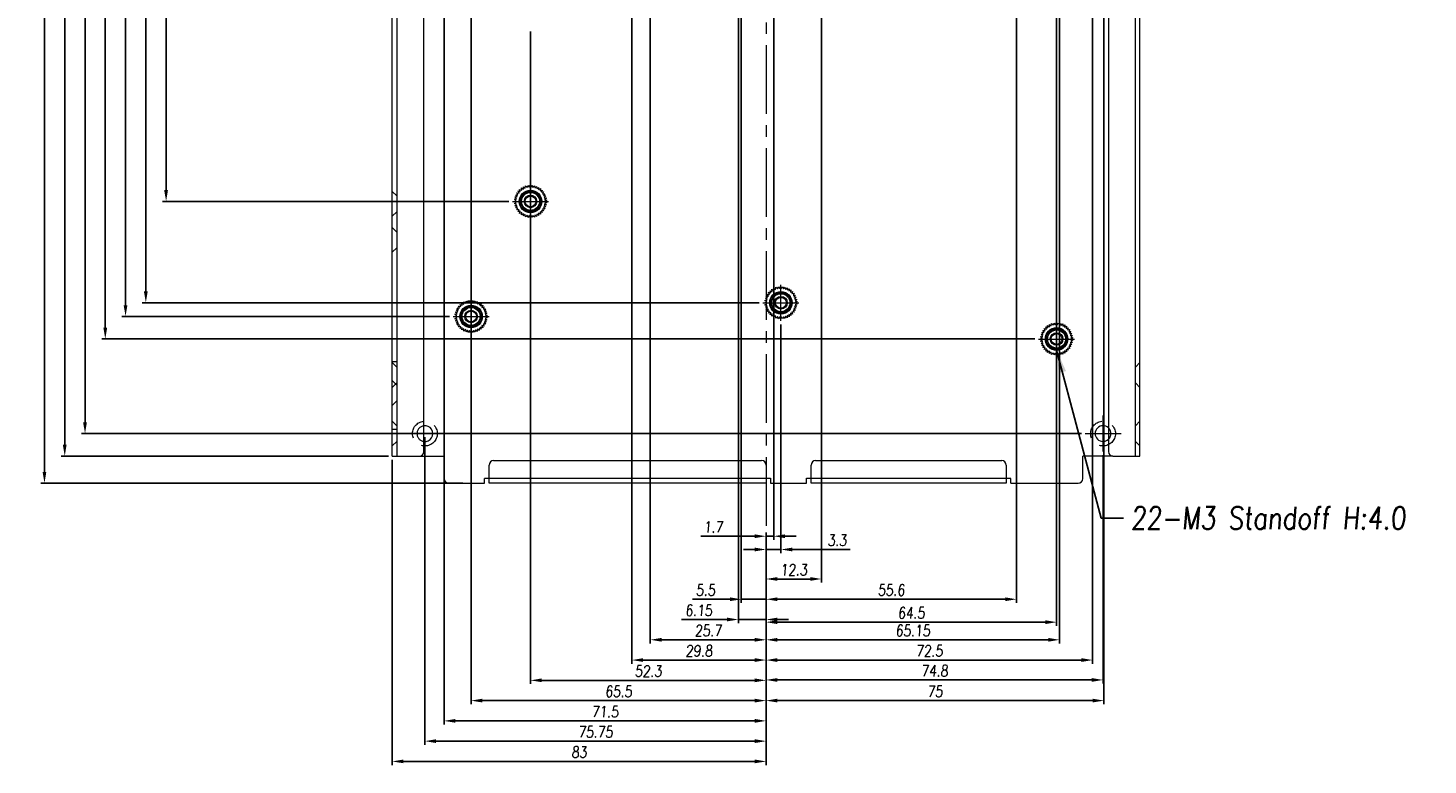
# Model space of a CAD drawing. Header units: millimetres. Extents: x 4497 to 11741, y 5958 to 12619.
# Tile 155 of 256: x 5286 to 5597, y 9235 to 9399. Entities that reach past the tile are written whole.
import ezdxf

# ---------------------------------------------------------------- set-up
doc = ezdxf.new("R2010")
doc.units = ezdxf.units.MM
doc.header["$LTSCALE"] = 0.8
doc.header["$PDMODE"] = 3
doc.header["$PDSIZE"] = 0.3125
for name, pattern in [('CENTER', [50.8, 31.75, -6.35, 6.35, -6.35]), ('CENTER2', [28.575, 19.05, -3.175, 3.175, -3.175]), ('HIDDEN', [9.525, 6.35, -3.175])]:
    doc.linetypes.add(name, pattern=pattern)
doc.layers.get('0').update_dxf_attribs({"linetype": 'CONTINUOUS', "lineweight": 0})
doc.layers.get('Defpoints').update_dxf_attribs({"linetype": 'CONTINUOUS', "lineweight": 0})
for name, color, linetype, lineweight in [('1', 2, 'CENTER', 0), ('2', 3, 'CONTINUOUS', 0), ('3', 5, 'HIDDEN', 0), ('4', 1, 'CENTER2', 9), ('M3-4', 6, 'CONTINUOUS', 0)]:
    doc.layers.add(name, color=color, linetype=linetype, lineweight=lineweight)
doc.styles.get("Standard").update_dxf_attribs({"font": 'romans.shx', "width": 0.8, "oblique": 5, "bigfont": 'whgtxt.shx'})
doc.dimstyles.get("Standard").update_dxf_attribs({"dimtxt": 2.5, "dimasz": 2.5, "dimexe": 0.8, "dimexo": 0.8, "dimgap": 0.8, "dimtad": 1, "dimdsep": 46, "dimtxsty": 'Standard', "dimcen": 0, "dimclrd": 3, "dimclre": 3, "dimclrt": 3, "dimazin": 0, "dimtp": 0.001, "dimtm": 0.001, "dimtfac": 1, "dimtmove": 0, "dimatfit": 3, "dimfxl": 0, "dimtolj": 1, "dimarcsym": 0})

# ---------------------------------------------------------------- blocks, each defined once
blk = doc.blocks.new('X')
at = {"layer": '1'}
for p, q in [((5251.84, 13719.59), (5251.84, 13727.59)), ((5247.84, 13723.59), (5255.84, 13723.59))]:
    blk.add_line(p, q, dxfattribs=at)
blk = doc.blocks.new('*D246')
at = {"layer": '2', "color": 3, "lineweight": -2}
for p, q in [((5351.37, 9603.96), (5316.17, 9603.96)), ((5316.97, 9601.46), (5316.97, 9362.51)), ((5393.07, 9360.01), (5316.17, 9360.01))]:
    blk.add_line(p, q, dxfattribs=at)
at = {"layer": '2', "color": 3}
for points in [[(5316.55, 9601.46), (5317.38, 9601.46), (5316.97, 9603.96)], [(5316.55, 9362.51), (5317.38, 9362.51), (5316.97, 9360.01)]]:
    blk.add_solid(points, dxfattribs=at)
at = {"layer": 'Defpoints', "color": 0}
for p in [(5352.17, 9603.96), (5316.97, 9360.01), (5393.87, 9360.01)]:
    blk.add_point(p, dxfattribs=at)
at = {"layer": '2', "color": 3, "insert": (5314.92, 9481.98), "char_height": 2.5, "attachment_point": 5, "rotation": 90}
blk.add_mtext('\\A1;243.95', dxfattribs=at)
blk = doc.blocks.new('*D247')
at = {"layer": '2', "color": 3, "lineweight": -2}
for p, q in [((5351.37, 9603.96), (5311.67, 9603.96)), ((5312.47, 9601.46), (5312.47, 9340.01)), ((5448.67, 9337.51), (5311.67, 9337.51))]:
    blk.add_line(p, q, dxfattribs=at)
at = {"layer": '2', "color": 3}
for points in [[(5312.05, 9601.46), (5312.88, 9601.46), (5312.47, 9603.96)], [(5312.05, 9340.01), (5312.88, 9340.01), (5312.47, 9337.51)]]:
    blk.add_solid(points, dxfattribs=at)
at = {"layer": 'Defpoints', "color": 0}
for p in [(5352.17, 9603.96), (5312.47, 9337.51), (5449.47, 9337.51)]:
    blk.add_point(p, dxfattribs=at)
at = {"layer": '2', "color": 3, "insert": (5310.42, 9470.73), "char_height": 2.5, "attachment_point": 5, "rotation": 90}
blk.add_mtext('\\A1;266.45', dxfattribs=at)
blk = doc.blocks.new('*D248')
at = {"layer": '2', "color": 3, "lineweight": -2}
for p, q in [((5351.37, 9603.96), (5307.17, 9603.96)), ((5307.97, 9601.46), (5307.97, 9336.96)), ((5379.87, 9334.46), (5307.17, 9334.46))]:
    blk.add_line(p, q, dxfattribs=at)
at = {"layer": '2', "color": 3}
for points in [[(5307.55, 9601.46), (5308.38, 9601.46), (5307.97, 9603.96)], [(5307.55, 9336.96), (5308.38, 9336.96), (5307.97, 9334.46)]]:
    blk.add_solid(points, dxfattribs=at)
at = {"layer": 'Defpoints', "color": 0}
for p in [(5352.17, 9603.96), (5307.97, 9334.46), (5380.67, 9334.46)]:
    blk.add_point(p, dxfattribs=at)
at = {"layer": '2', "color": 3, "insert": (5305.92, 9469.21), "char_height": 2.5, "attachment_point": 5, "rotation": 90}
blk.add_mtext('\\A1;269.5', dxfattribs=at)
blk = doc.blocks.new('*D249')
at = {"layer": '2', "color": 3, "lineweight": -2}
for p, q in [((5351.37, 9603.96), (5302.67, 9603.96)), ((5303.47, 9601.46), (5303.47, 9331.96)), ((5509.87, 9329.46), (5302.67, 9329.46))]:
    blk.add_line(p, q, dxfattribs=at)
at = {"layer": '2', "color": 3}
for points in [[(5303.05, 9601.46), (5303.88, 9601.46), (5303.47, 9603.96)], [(5303.05, 9331.96), (5303.88, 9331.96), (5303.47, 9329.46)]]:
    blk.add_solid(points, dxfattribs=at)
at = {"layer": 'Defpoints', "color": 0}
for p in [(5352.17, 9603.96), (5303.47, 9329.46), (5510.67, 9329.46)]:
    blk.add_point(p, dxfattribs=at)
at = {"layer": '2', "color": 3, "insert": (5301.42, 9466.71), "char_height": 2.5, "attachment_point": 5, "rotation": 90}
blk.add_mtext('\\A1;274.5', dxfattribs=at)
blk = doc.blocks.new('*D250')
at = {"layer": '2', "color": 3, "lineweight": -2}
for p, q in [((5351.37, 9603.96), (5298.17, 9603.96)), ((5298.97, 9601.46), (5298.97, 9310.96)), ((5520.17, 9308.46), (5298.17, 9308.46))]:
    blk.add_line(p, q, dxfattribs=at)
at = {"layer": '2', "color": 3}
for points in [[(5298.55, 9601.46), (5299.38, 9601.46), (5298.97, 9603.96)], [(5298.55, 9310.96), (5299.38, 9310.96), (5298.97, 9308.46)]]:
    blk.add_solid(points, dxfattribs=at)
at = {"layer": 'Defpoints', "color": 0}
for p in [(5352.17, 9603.96), (5298.97, 9308.46), (5520.97, 9308.46)]:
    blk.add_point(p, dxfattribs=at)
at = {"layer": '2', "color": 3, "insert": (5296.92, 9456.21), "char_height": 2.5, "attachment_point": 5, "rotation": 90}
blk.add_mtext('\\A1;295.5', dxfattribs=at)
blk = doc.blocks.new('*D251')
at = {"layer": '2', "color": 3, "lineweight": -2}
for p, q in [((5351.37, 9603.96), (5293.67, 9603.96)), ((5294.47, 9601.46), (5294.47, 9305.96)), ((5366.37, 9303.46), (5293.67, 9303.46))]:
    blk.add_line(p, q, dxfattribs=at)
at = {"layer": '2', "color": 3}
for points in [[(5294.05, 9601.46), (5294.88, 9601.46), (5294.47, 9603.96)], [(5294.05, 9305.96), (5294.88, 9305.96), (5294.47, 9303.46)]]:
    blk.add_solid(points, dxfattribs=at)
at = {"layer": 'Defpoints', "color": 0}
for p in [(5352.17, 9603.96), (5294.47, 9303.46), (5367.17, 9303.46)]:
    blk.add_point(p, dxfattribs=at)
at = {"layer": '2', "color": 3, "insert": (5292.42, 9453.71), "char_height": 2.5, "attachment_point": 5, "rotation": 90}
blk.add_mtext('\\A1;300.5', dxfattribs=at)
blk = doc.blocks.new('*D252')
at = {"layer": '2', "color": 3, "lineweight": -2}
for p, q in [((5351.37, 9603.96), (5289.17, 9603.96)), ((5289.97, 9601.46), (5289.97, 9299.96)), ((5382.87, 9297.46), (5289.17, 9297.46))]:
    blk.add_line(p, q, dxfattribs=at)
at = {"layer": '2', "color": 3}
for points in [[(5289.55, 9601.46), (5290.38, 9601.46), (5289.97, 9603.96)], [(5289.55, 9299.96), (5290.38, 9299.96), (5289.97, 9297.46)]]:
    blk.add_solid(points, dxfattribs=at)
at = {"layer": 'Defpoints', "color": 0}
for p in [(5352.17, 9603.96), (5289.97, 9297.46), (5383.67, 9297.46)]:
    blk.add_point(p, dxfattribs=at)
at = {"layer": '2', "color": 3, "insert": (5287.92, 9450.71), "char_height": 2.5, "attachment_point": 5, "rotation": 90}
blk.add_mtext('\\A1;306.5', dxfattribs=at)
blk = doc.blocks.new('*D267')
at = {"layer": '2', "color": 3, "lineweight": -2}
for p, q in [((5451.87, 9635.36), (5451.87, 9284.87)), ((5447.67, 9285.67), (5435.69, 9285.67)), ((5450.17, 9283.26), (5450.17, 9286.47)), ((5451.87, 9285.67), (5450.17, 9285.67)), ((5454.37, 9285.67), (5456.87, 9285.67))]:
    blk.add_line(p, q, dxfattribs=at)
at = {"layer": '2', "color": 3}
for points in [[(5447.67, 9286.08), (5447.67, 9285.25), (5450.17, 9285.67)], [(5454.37, 9286.08), (5454.37, 9285.25), (5451.87, 9285.67)]]:
    blk.add_solid(points, dxfattribs=at)
at = {"layer": 'Defpoints', "color": 0}
for p in [(5451.87, 9636.16), (5451.87, 9285.67), (5450.17, 9282.46)]:
    blk.add_point(p, dxfattribs=at)
at = {"layer": '2', "color": 3, "insert": (5438.46, 9287.72), "char_height": 2.5, "attachment_point": 5}
blk.add_mtext('\\A1;1.7', dxfattribs=at)
blk = doc.blocks.new('*D268')
at = {"layer": '2', "color": 3, "lineweight": -2}
for p, q in [((5462.47, 9507.66), (5462.47, 9275.37)), ((5450.17, 9281.66), (5450.17, 9275.37)), ((5452.67, 9276.17), (5459.97, 9276.17))]:
    blk.add_line(p, q, dxfattribs=at)
at = {"layer": '2', "color": 3}
for points in [[(5452.67, 9276.59), (5452.67, 9275.76), (5450.17, 9276.17)], [(5459.97, 9276.59), (5459.97, 9275.76), (5462.47, 9276.17)]]:
    blk.add_solid(points, dxfattribs=at)
at = {"layer": 'Defpoints', "color": 0}
for p in [(5462.47, 9508.46), (5450.17, 9282.46), (5462.47, 9276.17)]:
    blk.add_point(p, dxfattribs=at)
at = {"layer": '2', "color": 3, "insert": (5456.32, 9278.22), "char_height": 2.5, "attachment_point": 5}
blk.add_mtext('\\A1;12.3', dxfattribs=at)
blk = doc.blocks.new('*D269')
at = {"layer": '2', "color": 3, "lineweight": -2}
for p, q in [((5505.77, 9635.36), (5505.77, 9270.87)), ((5450.17, 9281.66), (5450.17, 9270.87)), ((5452.67, 9271.67), (5503.27, 9271.67))]:
    blk.add_line(p, q, dxfattribs=at)
at = {"layer": '2', "color": 3}
for points in [[(5452.67, 9272.09), (5452.67, 9271.26), (5450.17, 9271.67)], [(5503.27, 9272.09), (5503.27, 9271.26), (5505.77, 9271.67)]]:
    blk.add_solid(points, dxfattribs=at)
at = {"layer": 'Defpoints', "color": 0}
for p in [(5505.77, 9636.16), (5450.17, 9282.46), (5505.77, 9271.67)]:
    blk.add_point(p, dxfattribs=at)
at = {"layer": '2', "color": 3, "insert": (5477.97, 9273.72), "char_height": 2.5, "attachment_point": 5}
blk.add_mtext('\\A1;55.6', dxfattribs=at)
blk = doc.blocks.new('*D270')
at = {"layer": '2', "color": 3, "lineweight": -2}
for p, q in [((5515.32, 9856.66), (5515.32, 9261.87)), ((5450.17, 9281.66), (5450.17, 9261.87)), ((5452.67, 9262.67), (5512.82, 9262.67))]:
    blk.add_line(p, q, dxfattribs=at)
at = {"layer": '2', "color": 3}
for points in [[(5452.67, 9263.09), (5452.67, 9262.26), (5450.17, 9262.67)], [(5512.82, 9263.09), (5512.82, 9262.26), (5515.32, 9262.67)]]:
    blk.add_solid(points, dxfattribs=at)
at = {"layer": 'Defpoints', "color": 0}
for p in [(5515.32, 9857.46), (5450.17, 9282.46), (5515.32, 9262.67)]:
    blk.add_point(p, dxfattribs=at)
at = {"layer": '2', "color": 3, "insert": (5482.75, 9264.72), "char_height": 2.5, "attachment_point": 5}
blk.add_mtext('\\A1;65.15', dxfattribs=at)
blk = doc.blocks.new('*D271')
at = {"layer": '2', "color": 3, "lineweight": -2}
for p, q in [((5514.67, 9592.41), (5514.67, 9265.79)), ((5450.17, 9281.66), (5450.17, 9265.79)), ((5452.67, 9266.59), (5512.17, 9266.59))]:
    blk.add_line(p, q, dxfattribs=at)
at = {"layer": '2', "color": 3}
for points in [[(5452.67, 9267.01), (5452.67, 9266.17), (5450.17, 9266.59)], [(5512.17, 9267.01), (5512.17, 9266.17), (5514.67, 9266.59)]]:
    blk.add_solid(points, dxfattribs=at)
at = {"layer": 'Defpoints', "color": 0}
for p in [(5514.67, 9593.21), (5450.17, 9282.46), (5514.67, 9266.59)]:
    blk.add_point(p, dxfattribs=at)
at = {"layer": '2', "color": 3, "insert": (5482.42, 9268.64), "char_height": 2.5, "attachment_point": 5}
blk.add_mtext('\\A1;64.5', dxfattribs=at)
blk = doc.blocks.new('*D272')
at = {"layer": '2', "color": 3, "lineweight": -2}
for p, q in [((5522.67, 9886.66), (5522.67, 9257.37)), ((5450.17, 9281.66), (5450.17, 9257.37)), ((5452.67, 9258.17), (5520.17, 9258.17))]:
    blk.add_line(p, q, dxfattribs=at)
at = {"layer": '2', "color": 3}
for points in [[(5452.67, 9258.59), (5452.67, 9257.76), (5450.17, 9258.17)], [(5520.17, 9258.59), (5520.17, 9257.76), (5522.67, 9258.17)]]:
    blk.add_solid(points, dxfattribs=at)
at = {"layer": 'Defpoints', "color": 0}
for p in [(5522.67, 9887.46), (5450.17, 9282.46), (5522.67, 9258.17)]:
    blk.add_point(p, dxfattribs=at)
at = {"layer": '2', "color": 3, "insert": (5486.42, 9260.22), "char_height": 2.5, "attachment_point": 5}
blk.add_mtext('\\A1;72.5', dxfattribs=at)
blk = doc.blocks.new('*D273')
at = {"layer": '2', "color": 3, "lineweight": -2}
for p, q in [((5525.17, 9834.01), (5525.17, 9248.37)), ((5450.17, 9281.66), (5450.17, 9248.37)), ((5452.67, 9249.17), (5522.67, 9249.17))]:
    blk.add_line(p, q, dxfattribs=at)
at = {"layer": '2', "color": 3}
for points in [[(5452.67, 9249.59), (5452.67, 9248.76), (5450.17, 9249.17)], [(5522.67, 9249.59), (5522.67, 9248.76), (5525.17, 9249.17)]]:
    blk.add_solid(points, dxfattribs=at)
at = {"layer": 'Defpoints', "color": 0}
for p in [(5525.17, 9834.81), (5450.17, 9282.46), (5525.17, 9249.17)]:
    blk.add_point(p, dxfattribs=at)
at = {"layer": '2', "color": 3, "insert": (5487.67, 9251.22), "char_height": 2.5, "attachment_point": 5}
blk.add_mtext('\\A1;75', dxfattribs=at)
blk = doc.blocks.new('*D274')
at = {"layer": '2', "color": 3, "lineweight": -2}
for p, q in [((5524.97, 9303.66), (5524.97, 9252.96)), ((5450.17, 9281.66), (5450.17, 9252.96)), ((5452.67, 9253.76), (5522.47, 9253.76))]:
    blk.add_line(p, q, dxfattribs=at)
at = {"layer": '2', "color": 3}
for points in [[(5452.67, 9254.17), (5452.67, 9253.34), (5450.17, 9253.76)], [(5522.47, 9254.17), (5522.47, 9253.34), (5524.97, 9253.76)]]:
    blk.add_solid(points, dxfattribs=at)
at = {"layer": 'Defpoints', "color": 0}
for p in [(5524.97, 9304.46), (5450.17, 9282.46), (5524.97, 9253.76)]:
    blk.add_point(p, dxfattribs=at)
at = {"layer": '2', "color": 3, "insert": (5487.57, 9255.81), "char_height": 2.5, "attachment_point": 5}
blk.add_mtext('\\A1;74.8', dxfattribs=at)
blk = doc.blocks.new('*D275')
at = {"layer": '2', "color": 3, "lineweight": -2}
for p, q in [((5453.47, 9332.71), (5453.47, 9281.92)), ((5447.67, 9282.72), (5445.17, 9282.72)), ((5450.17, 9283.26), (5450.17, 9283.52)), ((5450.17, 9282.72), (5453.47, 9282.72)), ((5455.97, 9282.72), (5468.87, 9282.72))]:
    blk.add_line(p, q, dxfattribs=at)
at = {"layer": '2', "color": 3}
for points in [[(5447.67, 9283.14), (5447.67, 9282.31), (5450.17, 9282.72)], [(5455.97, 9283.14), (5455.97, 9282.31), (5453.47, 9282.72)]]:
    blk.add_solid(points, dxfattribs=at)
at = {"layer": 'Defpoints', "color": 0}
for p in [(5453.47, 9333.51), (5450.17, 9282.46), (5453.47, 9282.72)]:
    blk.add_point(p, dxfattribs=at)
at = {"layer": '2', "color": 3, "insert": (5465.93, 9284.77), "char_height": 2.5, "attachment_point": 5}
blk.add_mtext('\\A1;3.3', dxfattribs=at)
blk = doc.blocks.new('*D276')
at = {"layer": '2', "color": 3, "lineweight": -2}
for p, q in [((5444.67, 9834.01), (5444.67, 9270.87)), ((5450.17, 9285.67), (5450.17, 9270.87)), ((5442.17, 9271.67), (5433.84, 9271.67)), ((5450.17, 9271.67), (5444.67, 9271.67)), ((5452.67, 9271.67), (5455.17, 9271.67))]:
    blk.add_line(p, q, dxfattribs=at)
at = {"layer": '2', "color": 3}
for points in [[(5442.17, 9272.09), (5442.17, 9271.26), (5444.67, 9271.67)], [(5452.67, 9272.09), (5452.67, 9271.26), (5450.17, 9271.67)]]:
    blk.add_solid(points, dxfattribs=at)
at = {"layer": 'Defpoints', "color": 0}
for p in [(5444.67, 9834.81), (5450.17, 9286.47), (5444.67, 9271.67)]:
    blk.add_point(p, dxfattribs=at)
at = {"layer": '2', "color": 3, "insert": (5436.75, 9273.72), "char_height": 2.5, "attachment_point": 5}
blk.add_mtext('\\A1;5.5', dxfattribs=at)
blk = doc.blocks.new('*D277')
at = {"layer": '2', "color": 3, "lineweight": -2}
for p, q in [((5444.02, 9856.66), (5444.02, 9266.37)), ((5450.17, 9285.67), (5450.17, 9266.37)), ((5441.52, 9267.17), (5431.41, 9267.17)), ((5450.17, 9267.17), (5444.02, 9267.17)), ((5452.67, 9267.17), (5455.17, 9267.17))]:
    blk.add_line(p, q, dxfattribs=at)
at = {"layer": '2', "color": 3}
for points in [[(5441.52, 9267.59), (5441.52, 9266.76), (5444.02, 9267.17)], [(5452.67, 9267.59), (5452.67, 9266.76), (5450.17, 9267.17)]]:
    blk.add_solid(points, dxfattribs=at)
at = {"layer": 'Defpoints', "color": 0}
for p in [(5444.02, 9857.46), (5450.17, 9286.47), (5444.02, 9267.17)]:
    blk.add_point(p, dxfattribs=at)
at = {"layer": '2', "color": 3, "insert": (5435.22, 9269.22), "char_height": 2.5, "attachment_point": 5}
blk.add_mtext('\\A1;6.15', dxfattribs=at)
blk = doc.blocks.new('*D278')
at = {"layer": '2', "color": 3, "lineweight": -2}
for p, q in [((5424.47, 9507.66), (5424.47, 9261.87)), ((5450.17, 9285.67), (5450.17, 9261.87)), ((5447.67, 9262.67), (5426.97, 9262.67))]:
    blk.add_line(p, q, dxfattribs=at)
at = {"layer": '2', "color": 3}
for points in [[(5426.97, 9263.09), (5426.97, 9262.26), (5424.47, 9262.67)], [(5447.67, 9263.09), (5447.67, 9262.26), (5450.17, 9262.67)]]:
    blk.add_solid(points, dxfattribs=at)
at = {"layer": 'Defpoints', "color": 0}
for p in [(5424.47, 9508.46), (5450.17, 9286.47), (5424.47, 9262.67)]:
    blk.add_point(p, dxfattribs=at)
at = {"layer": '2', "color": 3, "insert": (5437.32, 9264.72), "char_height": 2.5, "attachment_point": 5}
blk.add_mtext('\\A1;25.7', dxfattribs=at)
blk = doc.blocks.new('*D279')
at = {"layer": '2', "color": 3, "lineweight": -2}
for p, q in [((5420.37, 9635.41), (5420.37, 9257.37)), ((5450.17, 9285.67), (5450.17, 9257.37)), ((5447.67, 9258.17), (5422.87, 9258.17))]:
    blk.add_line(p, q, dxfattribs=at)
at = {"layer": '2', "color": 3}
for points in [[(5422.87, 9258.59), (5422.87, 9257.76), (5420.37, 9258.17)], [(5447.67, 9258.59), (5447.67, 9257.76), (5450.17, 9258.17)]]:
    blk.add_solid(points, dxfattribs=at)
at = {"layer": 'Defpoints', "color": 0}
for p in [(5420.37, 9636.21), (5450.17, 9286.47), (5420.37, 9258.17)]:
    blk.add_point(p, dxfattribs=at)
at = {"layer": '2', "color": 3, "insert": (5435.27, 9260.22), "char_height": 2.5, "attachment_point": 5}
blk.add_mtext('\\A1;29.8', dxfattribs=at)
blk = doc.blocks.new('*D280')
at = {"layer": '2', "color": 3, "lineweight": -2}
for p, q in [((5397.87, 9397.71), (5397.87, 9252.87)), ((5450.17, 9285.67), (5450.17, 9252.87)), ((5447.67, 9253.67), (5400.37, 9253.67))]:
    blk.add_line(p, q, dxfattribs=at)
at = {"layer": '2', "color": 3}
for points in [[(5400.37, 9254.09), (5400.37, 9253.26), (5397.87, 9253.67)], [(5447.67, 9254.09), (5447.67, 9253.26), (5450.17, 9253.67)]]:
    blk.add_solid(points, dxfattribs=at)
at = {"layer": 'Defpoints', "color": 0}
for p in [(5397.87, 9398.51), (5450.17, 9286.47), (5397.87, 9253.67)]:
    blk.add_point(p, dxfattribs=at)
at = {"layer": '2', "color": 3, "insert": (5424.02, 9255.72), "char_height": 2.5, "attachment_point": 5}
blk.add_mtext('\\A1;52.3', dxfattribs=at)
blk = doc.blocks.new('*D281')
at = {"layer": '2', "color": 3, "lineweight": -2}
for p, q in [((5384.67, 9597.41), (5384.67, 9248.37)), ((5450.17, 9285.67), (5450.17, 9248.37)), ((5447.67, 9249.17), (5387.17, 9249.17))]:
    blk.add_line(p, q, dxfattribs=at)
at = {"layer": '2', "color": 3}
for points in [[(5387.17, 9249.59), (5387.17, 9248.76), (5384.67, 9249.17)], [(5447.67, 9249.59), (5447.67, 9248.76), (5450.17, 9249.17)]]:
    blk.add_solid(points, dxfattribs=at)
at = {"layer": 'Defpoints', "color": 0}
for p in [(5384.67, 9598.21), (5450.17, 9286.47), (5384.67, 9249.17)]:
    blk.add_point(p, dxfattribs=at)
at = {"layer": '2', "color": 3, "insert": (5417.42, 9251.22), "char_height": 2.5, "attachment_point": 5}
blk.add_mtext('\\A1;65.5', dxfattribs=at)
blk = doc.blocks.new('*D282')
at = {"layer": '2', "color": 3, "lineweight": -2}
for p, q in [((5378.67, 9871.66), (5378.67, 9243.87)), ((5450.17, 9285.67), (5450.17, 9243.87)), ((5447.67, 9244.67), (5381.17, 9244.67))]:
    blk.add_line(p, q, dxfattribs=at)
at = {"layer": '2', "color": 3}
for points in [[(5381.17, 9245.09), (5381.17, 9244.26), (5378.67, 9244.67)], [(5447.67, 9245.09), (5447.67, 9244.26), (5450.17, 9244.67)]]:
    blk.add_solid(points, dxfattribs=at)
at = {"layer": 'Defpoints', "color": 0}
for p in [(5378.67, 9872.46), (5450.17, 9286.47), (5378.67, 9244.67)]:
    blk.add_point(p, dxfattribs=at)
at = {"layer": '2', "color": 3, "insert": (5414.42, 9246.72), "char_height": 2.5, "attachment_point": 5}
blk.add_mtext('\\A1;71.5', dxfattribs=at)
blk = doc.blocks.new('*D283')
at = {"layer": '2', "color": 3, "lineweight": -2}
for p, q in [((5374.42, 9307.66), (5374.42, 9239.37)), ((5450.17, 9285.67), (5450.17, 9239.37)), ((5447.67, 9240.17), (5376.92, 9240.17))]:
    blk.add_line(p, q, dxfattribs=at)
at = {"layer": '2', "color": 3}
for points in [[(5376.92, 9240.59), (5376.92, 9239.76), (5374.42, 9240.17)], [(5447.67, 9240.59), (5447.67, 9239.76), (5450.17, 9240.17)]]:
    blk.add_solid(points, dxfattribs=at)
at = {"layer": 'Defpoints', "color": 0}
for p in [(5374.42, 9308.46), (5450.17, 9286.47), (5374.42, 9240.17)]:
    blk.add_point(p, dxfattribs=at)
at = {"layer": '2', "color": 3, "insert": (5412.3, 9242.22), "char_height": 2.5, "attachment_point": 5}
blk.add_mtext('\\A1;75.75', dxfattribs=at)
blk = doc.blocks.new('*D284')
at = {"layer": '2', "color": 3, "lineweight": -2}
for p, q in [((5367.17, 9302.66), (5367.17, 9234.87)), ((5450.17, 9285.67), (5450.17, 9234.87)), ((5447.67, 9235.67), (5369.67, 9235.67))]:
    blk.add_line(p, q, dxfattribs=at)
at = {"layer": '2', "color": 3}
for points in [[(5369.67, 9236.09), (5369.67, 9235.26), (5367.17, 9235.67)], [(5447.67, 9236.09), (5447.67, 9235.26), (5450.17, 9235.67)]]:
    blk.add_solid(points, dxfattribs=at)
at = {"layer": 'Defpoints', "color": 0}
for p in [(5367.17, 9303.46), (5450.17, 9286.47), (5367.17, 9235.67)]:
    blk.add_point(p, dxfattribs=at)
at = {"layer": '2', "color": 3, "insert": (5408.67, 9237.72), "char_height": 2.5, "attachment_point": 5}
blk.add_mtext('\\A1;83', dxfattribs=at)

msp = doc.modelspace()

# ---------------------------------------------------------------- linework, layer by layer
at = {"linetype": 'Continuous'}
for p, q in [((5367.171, 9303.457), (5367.171, 9904.457)), ((5533.171, 9303.457), (5533.171, 9904.457)), ((5368.171, 9780.457), (5368.171, 9303.457)), ((5374.171, 9304.457), (5374.171, 9779.457)), ((5526.171, 9779.457), (5526.171, 9304.457)), ((5532.171, 9303.457), (5532.171, 9780.457)), ((5367.171, 9303.457), (5373.171, 9303.457)), ((5373.171, 9303.457), (5378.671, 9303.457)), ((5378.671, 9298.457), (5378.671, 9303.457)), ((5527.171, 9303.457), (5520.471, 9303.457)), ((5520.471, 9298.457), (5520.471, 9303.457)), ((5527.171, 9303.457), (5533.171, 9303.457)), ((5388.671, 9297.457), (5388.671, 9301.457)), ((5389.671, 9302.457), (5449.171, 9302.457)), ((5450.171, 9301.457), (5450.171, 9297.457)), ((5460.171, 9297.457), (5460.171, 9301.457)), ((5461.171, 9302.457), (5502.471, 9302.457)), ((5503.471, 9301.457), (5503.471, 9297.457)), ((5379.671, 9297.457), (5387.671, 9297.457)), ((5388.671, 9298.457), (5387.671, 9298.457)), ((5387.671, 9297.457), (5387.671, 9298.457)), ((5450.171, 9298.457), (5388.671, 9298.457)), ((5450.171, 9297.457), (5388.671, 9297.457)), ((5450.171, 9298.557), (5451.171, 9298.557)), ((5451.171, 9298.557), (5451.171, 9297.457)), ((5451.171, 9297.457), (5459.171, 9297.457)), ((5459.171, 9298.557), (5460.171, 9298.557)), ((5459.171, 9297.457), (5459.171, 9298.557)), ((5503.471, 9298.457), (5460.171, 9298.457)), ((5503.471, 9297.457), (5460.171, 9297.457)), ((5504.471, 9298.457), (5503.471, 9298.457)), ((5504.471, 9297.457), (5504.471, 9298.457)), ((5504.471, 9297.457), (5519.471, 9297.457))]:
    msp.add_line(p, q, dxfattribs=at)
for centre in [(5397.871, 9360.007), (5397.871, 9360.007), (5453.471, 9337.507), (5453.471, 9337.507), (5384.671, 9334.457), (5384.671, 9334.457), (5514.671, 9329.457), (5514.671, 9329.457)]:
    msp.add_circle(centre, 2.5, dxfattribs=at)
for centre, radius, start, end in [((5374.421, 9308.457), 1.75, 261.6651, 98.33457), ((5524.971, 9308.457), 1.75, 45.74453, 314.25609), ((5373.171, 9304.457), 1, 270, 0), ((5527.171, 9304.457), 1, 180, 270), ((5389.671, 9301.457), 1, 90, 180), ((5449.171, 9301.457), 1, 0, 90), ((5461.171, 9301.457), 1, 90, 180), ((5502.471, 9301.457), 1, 360, 90), ((5379.671, 9298.457), 1, 180, 270), ((5519.471, 9298.457), 1, 270, 0)]:
    msp.add_arc(centre, radius, start, end, dxfattribs=at)
at = {"layer": '3'}
for p, q in [((5368.171, 9361.207), (5367.171, 9362.207)), ((5368.171, 9357.707), (5367.171, 9356.707)), ((5368.171, 9353.207), (5367.171, 9354.207)), ((5368.171, 9349.707), (5367.171, 9348.707)), ((5367.171, 9324.457), (5368.171, 9324.457)), ((5368.171, 9323.207), (5367.171, 9324.207)), ((5533.171, 9324.207), (5532.171, 9323.207)), ((5368.171, 9319.207), (5367.171, 9320.207)), ((5368.171, 9319.707), (5367.171, 9318.707)), ((5533.171, 9318.707), (5532.171, 9319.707)), ((5368.171, 9315.707), (5367.171, 9314.707)), ((5368.171, 9310.207), (5367.171, 9311.207)), ((5367.171, 9309.457), (5368.171, 9309.457)), ((5533.171, 9311.207), (5532.171, 9310.207)), ((5368.171, 9306.707), (5367.171, 9305.707)), ((5533.171, 9305.707), (5532.171, 9306.707))]:
    msp.add_line(p, q, dxfattribs=at)
for centre in [(5374.421, 9308.457), (5524.971, 9308.457)]:
    msp.add_circle(centre, 2.75, dxfattribs=at)
for centre, start, end in [((5374.421, 9308.457), 98.33457, 261.6651), ((5524.971, 9308.457), 314.25609, 45.74453)]:
    msp.add_arc(centre, 1.75, start, end, dxfattribs=at)
at = {"layer": '4'}
msp.add_line((5450.171, 9920.457), (5450.171, 9282.457), dxfattribs=at)
at = {"layer": 'M3-4', "linetype": 'Continuous'}
for p, q in [((5394.818, 9361.914), (5395.317, 9361.862)), ((5395.084, 9361.488), (5394.818, 9361.914)), ((5395.113, 9362.321), (5395.6, 9362.199)), ((5395.317, 9361.862), (5395.113, 9362.321)), ((5395.462, 9362.682), (5395.928, 9362.494)), ((5395.6, 9362.199), (5395.462, 9362.682)), ((5395.858, 9362.991), (5396.293, 9362.74)), ((5395.928, 9362.494), (5395.858, 9362.991)), ((5396.293, 9363.242), (5396.688, 9362.933)), ((5396.293, 9362.74), (5396.293, 9363.242)), ((5396.688, 9362.933), (5396.758, 9363.43)), ((5396.758, 9363.43), (5397.107, 9363.069)), ((5397.107, 9363.069), (5397.246, 9363.552)), ((5397.246, 9363.552), (5397.541, 9363.146)), ((5397.541, 9363.146), (5397.745, 9363.604)), ((5397.745, 9363.604), (5397.981, 9363.161)), ((5397.981, 9363.161), (5398.247, 9363.587)), ((5398.247, 9363.587), (5398.419, 9363.115)), ((5398.419, 9363.115), (5398.742, 9363.5)), ((5398.742, 9363.5), (5398.846, 9363.008)), ((5398.846, 9363.008), (5399.219, 9363.345)), ((5399.219, 9363.345), (5399.254, 9362.843)), ((5399.254, 9362.843), (5399.671, 9363.124)), ((5399.671, 9363.124), (5399.636, 9362.623)), ((5399.636, 9362.623), (5400.087, 9362.843)), ((5400.087, 9362.843), (5399.983, 9362.352)), ((5399.983, 9362.352), (5400.46, 9362.507)), ((5400.46, 9362.507), (5400.289, 9362.035)), ((5400.289, 9362.035), (5400.783, 9362.123)), ((5400.783, 9362.123), (5400.547, 9361.679)), ((5400.547, 9361.679), (5401.049, 9361.697)), ((5401.049, 9361.697), (5400.754, 9361.29)), ((5394.271, 9360.007), (5394.722, 9360.227)), ((5394.722, 9359.786), (5394.271, 9360.007)), ((5394.306, 9360.508), (5394.783, 9360.663)), ((5394.722, 9360.227), (5394.306, 9360.508)), ((5394.306, 9359.506), (5394.722, 9359.786)), ((5394.783, 9359.35), (5394.306, 9359.506)), ((5394.41, 9360.999), (5394.905, 9361.086)), ((5394.783, 9360.663), (5394.41, 9360.999)), ((5394.41, 9359.014), (5394.783, 9359.35)), ((5394.905, 9358.927), (5394.41, 9359.014)), ((5394.582, 9361.471), (5395.084, 9361.488)), ((5394.905, 9361.086), (5394.582, 9361.471)), ((5394.582, 9358.542), (5394.905, 9358.927)), ((5395.084, 9358.525), (5394.582, 9358.542)), ((5394.818, 9358.099), (5395.084, 9358.525)), ((5400.754, 9361.29), (5401.254, 9361.238)), ((5401.254, 9358.775), (5400.754, 9358.723)), ((5400.754, 9358.723), (5401.049, 9358.317)), ((5401.254, 9361.238), (5400.905, 9360.877)), ((5400.905, 9360.877), (5401.392, 9360.755)), ((5401.392, 9359.258), (5400.905, 9359.137)), ((5400.905, 9359.137), (5401.254, 9358.775)), ((5401.392, 9360.755), (5400.996, 9360.446)), ((5400.996, 9360.446), (5401.462, 9360.258)), ((5401.462, 9359.756), (5400.996, 9359.567)), ((5400.996, 9359.567), (5401.392, 9359.258)), ((5401.462, 9360.258), (5401.027, 9360.007)), ((5401.027, 9360.007), (5401.462, 9359.756)), ((5395.317, 9358.151), (5394.818, 9358.099)), ((5395.113, 9357.693), (5395.317, 9358.151)), ((5395.6, 9357.814), (5395.113, 9357.693)), ((5395.462, 9357.331), (5395.6, 9357.814)), ((5395.928, 9357.519), (5395.462, 9357.331)), ((5395.858, 9357.022), (5395.928, 9357.519)), ((5396.293, 9357.273), (5395.858, 9357.022)), ((5396.293, 9356.771), (5396.293, 9357.273)), ((5396.688, 9357.08), (5396.293, 9356.771)), ((5396.758, 9356.583), (5396.688, 9357.08)), ((5397.107, 9356.944), (5396.758, 9356.583)), ((5397.246, 9356.461), (5397.107, 9356.944)), ((5397.541, 9356.868), (5397.246, 9356.461)), ((5397.745, 9356.409), (5397.541, 9356.868)), ((5397.981, 9356.852), (5397.745, 9356.409)), ((5398.247, 9356.426), (5397.981, 9356.852)), ((5398.419, 9356.898), (5398.247, 9356.426)), ((5398.742, 9356.514), (5398.419, 9356.898)), ((5398.846, 9357.005), (5398.742, 9356.514)), ((5399.219, 9356.669), (5398.846, 9357.005)), ((5399.254, 9357.17), (5399.219, 9356.669)), ((5399.671, 9356.889), (5399.254, 9357.17)), ((5400.087, 9357.17), (5399.636, 9357.39)), ((5399.636, 9357.39), (5399.671, 9356.889)), ((5400.46, 9357.506), (5399.983, 9357.661)), ((5399.983, 9357.661), (5400.087, 9357.17)), ((5400.783, 9357.891), (5400.289, 9357.978)), ((5400.289, 9357.978), (5400.46, 9357.506)), ((5401.049, 9358.317), (5400.547, 9358.334)), ((5400.547, 9358.334), (5400.783, 9357.891)), ((5450.713, 9339.821), (5451.2, 9339.699)), ((5450.917, 9339.362), (5450.713, 9339.821)), ((5451.062, 9340.182), (5451.528, 9339.994)), ((5451.2, 9339.699), (5451.062, 9340.182)), ((5451.458, 9340.491), (5451.893, 9340.24)), ((5451.528, 9339.994), (5451.458, 9340.491)), ((5451.893, 9340.742), (5452.288, 9340.433)), ((5451.893, 9340.24), (5451.893, 9340.742)), ((5452.288, 9340.433), (5452.358, 9340.93)), ((5452.358, 9340.93), (5452.707, 9340.569)), ((5452.707, 9340.569), (5452.846, 9341.052)), ((5452.846, 9341.052), (5453.141, 9340.646)), ((5453.141, 9340.646), (5453.345, 9341.104)), ((5453.345, 9341.104), (5453.581, 9340.661)), ((5453.581, 9340.661), (5453.847, 9341.087)), ((5453.847, 9341.087), (5454.019, 9340.615)), ((5454.019, 9340.615), (5454.342, 9341)), ((5454.342, 9341), (5454.446, 9340.508)), ((5454.446, 9340.508), (5454.819, 9340.845)), ((5454.819, 9340.845), (5454.854, 9340.343)), ((5454.854, 9340.343), (5455.271, 9340.624)), ((5455.271, 9340.624), (5455.236, 9340.123)), ((5455.236, 9340.123), (5455.687, 9340.343)), ((5455.687, 9340.343), (5455.583, 9339.852)), ((5455.583, 9339.852), (5456.06, 9340.007)), ((5456.06, 9340.007), (5455.889, 9339.535)), ((5381.913, 9336.771), (5382.4, 9336.649)), ((5382.117, 9336.312), (5381.913, 9336.771)), ((5382.262, 9337.132), (5382.728, 9336.944)), ((5382.4, 9336.649), (5382.262, 9337.132)), ((5382.658, 9337.441), (5383.093, 9337.19)), ((5382.728, 9336.944), (5382.658, 9337.441)), ((5383.093, 9337.692), (5383.488, 9337.383)), ((5383.093, 9337.19), (5383.093, 9337.692)), ((5383.488, 9337.383), (5383.558, 9337.88)), ((5383.558, 9337.88), (5383.907, 9337.519)), ((5383.907, 9337.519), (5384.046, 9338.002)), ((5384.046, 9338.002), (5384.341, 9337.596)), ((5384.341, 9337.596), (5384.545, 9338.054)), ((5384.545, 9338.054), (5384.781, 9337.611)), ((5384.781, 9337.611), (5385.047, 9338.037)), ((5385.047, 9338.037), (5385.219, 9337.565)), ((5385.219, 9337.565), (5385.542, 9337.95)), ((5385.542, 9337.95), (5385.646, 9337.458)), ((5385.646, 9337.458), (5386.019, 9337.795)), ((5386.019, 9337.795), (5386.054, 9337.293)), ((5386.054, 9337.293), (5386.471, 9337.574)), ((5386.471, 9337.574), (5386.436, 9337.073)), ((5386.436, 9337.073), (5386.887, 9337.293)), ((5386.887, 9337.293), (5386.783, 9336.802)), ((5386.783, 9336.802), (5387.26, 9336.957)), ((5387.26, 9336.957), (5387.089, 9336.485)), ((5449.871, 9337.507), (5450.322, 9337.727)), ((5450.322, 9337.286), (5449.871, 9337.507)), ((5449.906, 9338.008), (5450.383, 9338.163)), ((5450.322, 9337.727), (5449.906, 9338.008)), ((5449.906, 9337.006), (5450.322, 9337.286)), ((5450.383, 9336.85), (5449.906, 9337.006)), ((5450.01, 9338.499), (5450.505, 9338.586)), ((5450.383, 9338.163), (5450.01, 9338.499)), ((5450.01, 9336.514), (5450.383, 9336.85)), ((5450.182, 9338.971), (5450.684, 9338.988)), ((5450.505, 9338.586), (5450.182, 9338.971)), ((5450.418, 9339.414), (5450.917, 9339.362)), ((5450.684, 9338.988), (5450.418, 9339.414)), ((5455.889, 9339.535), (5456.383, 9339.623)), ((5456.383, 9339.623), (5456.147, 9339.179)), ((5456.147, 9339.179), (5456.649, 9339.197)), ((5456.649, 9339.197), (5456.354, 9338.79)), ((5456.354, 9338.79), (5456.854, 9338.738)), ((5456.854, 9338.738), (5456.505, 9338.377)), ((5456.505, 9338.377), (5456.992, 9338.255)), ((5456.992, 9336.758), (5456.505, 9336.637)), ((5456.992, 9338.255), (5456.596, 9337.946)), ((5456.596, 9337.946), (5457.062, 9337.758)), ((5457.062, 9337.256), (5456.596, 9337.067)), ((5456.596, 9337.067), (5456.992, 9336.758)), ((5457.062, 9337.758), (5456.627, 9337.507)), ((5456.627, 9337.507), (5457.062, 9337.256)), ((5381.071, 9334.457), (5381.522, 9334.677)), ((5381.522, 9334.236), (5381.071, 9334.457)), ((5381.106, 9334.958), (5381.583, 9335.113)), ((5381.522, 9334.677), (5381.106, 9334.958)), ((5381.106, 9333.956), (5381.522, 9334.236)), ((5381.583, 9333.8), (5381.106, 9333.956)), ((5381.21, 9335.449), (5381.705, 9335.536)), ((5381.583, 9335.113), (5381.21, 9335.449)), ((5381.21, 9333.464), (5381.583, 9333.8)), ((5381.382, 9335.921), (5381.884, 9335.938)), ((5381.705, 9335.536), (5381.382, 9335.921)), ((5381.618, 9336.364), (5382.117, 9336.312)), ((5381.884, 9335.938), (5381.618, 9336.364)), ((5387.089, 9336.485), (5387.583, 9336.573)), ((5387.583, 9336.573), (5387.347, 9336.129)), ((5387.347, 9336.129), (5387.849, 9336.147)), ((5387.849, 9336.147), (5387.554, 9335.74)), ((5387.554, 9335.74), (5388.054, 9335.688)), ((5388.054, 9335.688), (5387.705, 9335.327)), ((5387.705, 9335.327), (5388.192, 9335.205)), ((5388.192, 9333.708), (5387.705, 9333.587)), ((5387.705, 9333.587), (5388.054, 9333.225)), ((5388.192, 9335.205), (5387.796, 9334.896)), ((5387.796, 9334.896), (5388.262, 9334.708)), ((5388.262, 9334.206), (5387.796, 9334.017)), ((5387.796, 9334.017), (5388.192, 9333.708)), ((5388.262, 9334.708), (5387.827, 9334.457)), ((5387.827, 9334.457), (5388.262, 9334.206)), ((5450.505, 9336.427), (5450.01, 9336.514)), ((5450.182, 9336.042), (5450.505, 9336.427)), ((5450.684, 9336.025), (5450.182, 9336.042)), ((5450.418, 9335.599), (5450.684, 9336.025)), ((5450.917, 9335.651), (5450.418, 9335.599)), ((5450.713, 9335.193), (5450.917, 9335.651)), ((5451.2, 9335.314), (5450.713, 9335.193)), ((5451.062, 9334.831), (5451.2, 9335.314)), ((5451.528, 9335.019), (5451.062, 9334.831)), ((5451.458, 9334.522), (5451.528, 9335.019)), ((5451.893, 9334.773), (5451.458, 9334.522)), ((5451.893, 9334.271), (5451.893, 9334.773)), ((5452.288, 9334.58), (5451.893, 9334.271)), ((5452.358, 9334.083), (5452.288, 9334.58)), ((5452.707, 9334.444), (5452.358, 9334.083)), ((5452.846, 9333.961), (5452.707, 9334.444)), ((5453.141, 9334.368), (5452.846, 9333.961)), ((5453.345, 9333.909), (5453.141, 9334.368)), ((5453.581, 9334.352), (5453.345, 9333.909)), ((5453.847, 9333.926), (5453.581, 9334.352)), ((5454.019, 9334.398), (5453.847, 9333.926)), ((5454.342, 9334.014), (5454.019, 9334.398)), ((5454.446, 9334.505), (5454.342, 9334.014)), ((5454.819, 9334.169), (5454.446, 9334.505)), ((5454.854, 9334.67), (5454.819, 9334.169)), ((5455.271, 9334.389), (5454.854, 9334.67)), ((5455.687, 9334.67), (5455.236, 9334.89)), ((5455.236, 9334.89), (5455.271, 9334.389)), ((5456.06, 9335.006), (5455.583, 9335.161)), ((5455.583, 9335.161), (5455.687, 9334.67)), ((5456.383, 9335.391), (5455.889, 9335.478)), ((5455.889, 9335.478), (5456.06, 9335.006)), ((5456.649, 9335.817), (5456.147, 9335.834)), ((5456.147, 9335.834), (5456.383, 9335.391)), ((5456.854, 9336.275), (5456.354, 9336.223)), ((5456.354, 9336.223), (5456.649, 9335.817)), ((5456.505, 9336.637), (5456.854, 9336.275)), ((5381.705, 9333.377), (5381.21, 9333.464)), ((5381.382, 9332.992), (5381.705, 9333.377)), ((5381.884, 9332.975), (5381.382, 9332.992)), ((5381.618, 9332.549), (5381.884, 9332.975)), ((5382.117, 9332.601), (5381.618, 9332.549)), ((5381.913, 9332.143), (5382.117, 9332.601)), ((5382.4, 9332.264), (5381.913, 9332.143)), ((5382.262, 9331.781), (5382.4, 9332.264)), ((5382.728, 9331.969), (5382.262, 9331.781)), ((5382.658, 9331.472), (5382.728, 9331.969)), ((5383.093, 9331.723), (5382.658, 9331.472)), ((5383.093, 9331.221), (5383.093, 9331.723)), ((5383.488, 9331.53), (5383.093, 9331.221)), ((5383.558, 9331.033), (5383.488, 9331.53)), ((5383.907, 9331.394), (5383.558, 9331.033)), ((5384.046, 9330.911), (5383.907, 9331.394)), ((5384.341, 9331.318), (5384.046, 9330.911)), ((5384.545, 9330.859), (5384.341, 9331.318)), ((5384.781, 9331.302), (5384.545, 9330.859)), ((5385.047, 9330.876), (5384.781, 9331.302)), ((5385.219, 9331.348), (5385.047, 9330.876)), ((5385.542, 9330.964), (5385.219, 9331.348)), ((5385.646, 9331.455), (5385.542, 9330.964)), ((5386.019, 9331.119), (5385.646, 9331.455)), ((5386.054, 9331.62), (5386.019, 9331.119)), ((5386.471, 9331.339), (5386.054, 9331.62)), ((5386.887, 9331.62), (5386.436, 9331.84)), ((5386.436, 9331.84), (5386.471, 9331.339)), ((5387.26, 9331.956), (5386.783, 9332.111)), ((5386.783, 9332.111), (5386.887, 9331.62)), ((5387.583, 9332.341), (5387.089, 9332.428)), ((5387.089, 9332.428), (5387.26, 9331.956)), ((5387.849, 9332.767), (5387.347, 9332.784)), ((5387.347, 9332.784), (5387.583, 9332.341)), ((5388.054, 9333.225), (5387.554, 9333.173)), ((5387.554, 9333.173), (5387.849, 9332.767)), ((5511.21, 9330.449), (5511.705, 9330.536)), ((5511.583, 9330.113), (5511.21, 9330.449)), ((5511.382, 9330.921), (5511.884, 9330.938)), ((5511.705, 9330.536), (5511.382, 9330.921)), ((5511.618, 9331.364), (5512.117, 9331.312)), ((5511.884, 9330.938), (5511.618, 9331.364)), ((5511.913, 9331.771), (5512.4, 9331.649)), ((5512.117, 9331.312), (5511.913, 9331.771)), ((5512.262, 9332.132), (5512.728, 9331.944)), ((5512.4, 9331.649), (5512.262, 9332.132)), ((5512.658, 9332.441), (5513.093, 9332.19)), ((5512.728, 9331.944), (5512.658, 9332.441)), ((5513.093, 9332.692), (5513.488, 9332.383)), ((5513.093, 9332.19), (5513.093, 9332.692)), ((5513.488, 9332.383), (5513.558, 9332.88)), ((5513.558, 9332.88), (5513.907, 9332.519)), ((5513.907, 9332.519), (5514.046, 9333.002)), ((5514.046, 9333.002), (5514.341, 9332.596)), ((5514.341, 9332.596), (5514.545, 9333.054)), ((5514.545, 9333.054), (5514.781, 9332.611)), ((5514.781, 9332.611), (5515.047, 9333.037)), ((5515.047, 9333.037), (5515.219, 9332.565)), ((5515.219, 9332.565), (5515.542, 9332.95)), ((5515.542, 9332.95), (5515.646, 9332.458)), ((5515.646, 9332.458), (5516.019, 9332.795)), ((5516.019, 9332.795), (5516.054, 9332.293)), ((5516.054, 9332.293), (5516.471, 9332.574)), ((5516.471, 9332.574), (5516.436, 9332.073)), ((5516.436, 9332.073), (5516.887, 9332.293)), ((5516.887, 9332.293), (5516.783, 9331.802)), ((5516.783, 9331.802), (5517.26, 9331.957)), ((5517.26, 9331.957), (5517.089, 9331.485)), ((5517.089, 9331.485), (5517.583, 9331.573)), ((5517.583, 9331.573), (5517.347, 9331.129)), ((5517.347, 9331.129), (5517.849, 9331.147)), ((5517.849, 9331.147), (5517.554, 9330.74)), ((5517.554, 9330.74), (5518.054, 9330.688)), ((5518.054, 9330.688), (5517.705, 9330.327)), ((5511.071, 9329.457), (5511.522, 9329.677)), ((5511.522, 9329.236), (5511.071, 9329.457)), ((5511.106, 9329.958), (5511.583, 9330.113)), ((5511.522, 9329.677), (5511.106, 9329.958)), ((5511.106, 9328.956), (5511.522, 9329.236)), ((5511.583, 9328.8), (5511.106, 9328.956)), ((5511.21, 9328.464), (5511.583, 9328.8)), ((5511.705, 9328.377), (5511.21, 9328.464)), ((5511.382, 9327.992), (5511.705, 9328.377)), ((5511.884, 9327.975), (5511.382, 9327.992)), ((5511.618, 9327.549), (5511.884, 9327.975)), ((5512.117, 9327.601), (5511.618, 9327.549)), ((5511.913, 9327.143), (5512.117, 9327.601)), ((5517.583, 9327.341), (5517.089, 9327.428)), ((5517.089, 9327.428), (5517.26, 9326.956)), ((5517.849, 9327.767), (5517.347, 9327.784)), ((5517.347, 9327.784), (5517.583, 9327.341)), ((5518.054, 9328.225), (5517.554, 9328.173)), ((5517.554, 9328.173), (5517.849, 9327.767)), ((5517.705, 9330.327), (5518.192, 9330.205)), ((5518.192, 9328.708), (5517.705, 9328.587)), ((5517.705, 9328.587), (5518.054, 9328.225)), ((5518.192, 9330.205), (5517.796, 9329.896)), ((5517.796, 9329.896), (5518.262, 9329.708)), ((5518.262, 9329.206), (5517.796, 9329.017)), ((5517.796, 9329.017), (5518.192, 9328.708)), ((5518.262, 9329.708), (5517.827, 9329.457)), ((5517.827, 9329.457), (5518.262, 9329.206)), ((5512.4, 9327.264), (5511.913, 9327.143)), ((5512.262, 9326.781), (5512.4, 9327.264)), ((5512.728, 9326.969), (5512.262, 9326.781)), ((5512.658, 9326.472), (5512.728, 9326.969)), ((5513.093, 9326.723), (5512.658, 9326.472)), ((5513.093, 9326.221), (5513.093, 9326.723)), ((5513.488, 9326.53), (5513.093, 9326.221)), ((5513.558, 9326.033), (5513.488, 9326.53)), ((5513.907, 9326.394), (5513.558, 9326.033)), ((5514.046, 9325.911), (5513.907, 9326.394)), ((5514.341, 9326.318), (5514.046, 9325.911)), ((5514.545, 9325.859), (5514.341, 9326.318)), ((5514.781, 9326.302), (5514.545, 9325.859)), ((5515.047, 9325.876), (5514.781, 9326.302)), ((5515.219, 9326.348), (5515.047, 9325.876)), ((5515.542, 9325.964), (5515.219, 9326.348)), ((5515.646, 9326.455), (5515.542, 9325.964)), ((5516.019, 9326.119), (5515.646, 9326.455)), ((5516.054, 9326.62), (5516.019, 9326.119)), ((5516.471, 9326.339), (5516.054, 9326.62)), ((5516.887, 9326.62), (5516.436, 9326.84)), ((5516.436, 9326.84), (5516.471, 9326.339)), ((5517.26, 9326.956), (5516.783, 9327.111)), ((5516.783, 9327.111), (5516.887, 9326.62))]:
    msp.add_line(p, q, dxfattribs=at)
for centre, radius in [((5397.871, 9360.007), 2.5), ((5397.871, 9360.007), 2.4), ((5397.871, 9360.007), 2.2), ((5397.871, 9360.007), 2), ((5397.871, 9360.007), 1.4), ((5397.871, 9360.007), 1.2), ((5453.471, 9337.507), 2.5), ((5453.471, 9337.507), 2.4), ((5384.671, 9334.457), 2.5), ((5384.671, 9334.457), 2.4), ((5453.471, 9337.507), 2.2), ((5453.471, 9337.507), 2), ((5453.471, 9337.507), 1.4), ((5453.471, 9337.507), 1.2), ((5384.671, 9334.457), 2.2), ((5384.671, 9334.457), 2), ((5384.671, 9334.457), 1.4), ((5384.671, 9334.457), 1.2), ((5514.671, 9329.457), 2.5), ((5514.671, 9329.457), 2.4), ((5514.671, 9329.457), 2.2), ((5514.671, 9329.457), 2), ((5514.671, 9329.457), 1.4), ((5514.671, 9329.457), 1.2)]:
    msp.add_circle(centre, radius, dxfattribs=at)

# ---------------------------------------------------------------- block references
for p in [(146.032, -4363.586), (201.632, -4386.086), (132.832, -4389.136), (262.832, -4394.136), (273.132, -4415.136)]:
    msp.add_blockref('X', p)

# ---------------------------------------------------------------- texts
at = {"layer": '2', "color": 3, "insert": (5531.131, 9292.199), "char_height": 5, "attachment_point": 1}
msp.add_mtext('22-M3 Standoff H:4.0', dxfattribs=at)

# ---------------------------------------------------------------- dimensions: what is measured, and where the dimension line sits
at = {"layer": '2'}
for base, p1, p2, picture, middle in [((5522.671, 9258.174), (5450.171, 9282.457), (5522.671, 9887.457), '*D272', (5486.421, 9260.224)), ((5378.671, 9244.674), (5450.171, 9286.466), (5378.671, 9872.457), '*D282', (5414.421, 9246.724)), ((5444.021, 9267.174), (5450.171, 9286.466), (5444.021, 9857.457), '*D277', (5435.216, 9269.224)), ((5515.321, 9262.674), (5450.171, 9282.457), (5515.321, 9857.457), '*D270', (5482.746, 9264.724)), ((5444.671, 9271.674), (5450.171, 9286.466), (5444.671, 9834.807), '*D276', (5436.755, 9273.724)), ((5525.171, 9249.174), (5450.171, 9282.457), (5525.171, 9834.807), '*D273', (5487.671, 9251.224)), ((5420.371, 9258.174), (5450.171, 9286.466), (5420.371, 9636.207), '*D279', (5435.271, 9260.224)), ((5505.771, 9271.674), (5450.171, 9282.457), (5505.771, 9636.157), '*D269', (5477.971, 9273.724)), ((5384.671, 9249.174), (5450.171, 9286.466), (5384.671, 9598.207), '*D281', (5417.421, 9251.224)), ((5424.471, 9262.674), (5450.171, 9286.466), (5424.471, 9508.457), '*D278', (5437.321, 9264.724)), ((5462.471, 9276.174), (5450.171, 9282.457), (5462.471, 9508.457), '*D268', (5456.321, 9278.224)), ((5397.871, 9253.674), (5450.171, 9286.466), (5397.871, 9398.507), '*D280', (5424.021, 9255.724)), ((5374.421, 9240.174), (5450.171, 9286.466), (5374.421, 9308.457), '*D283', (5412.296, 9242.224)), ((5367.171, 9235.674), (5450.171, 9286.466), (5367.171, 9303.457), '*D284', (5408.671, 9237.724))]:
    dim = msp.add_linear_dim(base=base, p1=p1, p2=p2, dimstyle='Standard', override={"dimazin": 2}, dxfattribs=at)
    dim.commit()
    dim.dimension.update_dxf_attribs({"geometry": picture, "text_midpoint": middle})
for base, p2, picture, middle in [((5451.871, 9285.666), (5451.871, 9636.157), '*D267', (5438.464, 9285.666)), ((5514.671, 9266.589), (5514.671, 9593.207), '*D271', (5482.421, 9266.589)), ((5453.471, 9282.724), (5453.471, 9333.507), '*D275', (5465.93, 9282.724)), ((5524.971, 9253.756), (5524.971, 9304.457), '*D274', (5487.571, 9253.756))]:
    dim = msp.add_linear_dim(base=base, p1=(5450.171, 9282.457), p2=p2, dimstyle='Standard', override={"dimazin": 2}, dxfattribs=at)
    dim.commit()
    dim.dimension.update_dxf_attribs({"geometry": picture, "text_midpoint": middle, "dimtype": 160})
for base, p2, picture, middle in [((5289.968, 9297.457), (5383.671, 9297.457), '*D252', (5287.918, 9450.707)), ((5294.468, 9303.457), (5367.171, 9303.457), '*D251', (5292.418, 9453.707)), ((5298.968, 9308.457), (5520.971, 9308.457), '*D250', (5296.918, 9456.207)), ((5303.468, 9329.457), (5510.671, 9329.457), '*D249', (5301.418, 9466.707)), ((5307.968, 9334.457), (5380.671, 9334.457), '*D248', (5305.918, 9469.207)), ((5312.468, 9337.507), (5449.471, 9337.507), '*D247', (5310.418, 9470.732)), ((5316.968, 9360.007), (5393.871, 9360.007), '*D246', (5314.918, 9481.982))]:
    dim = msp.add_linear_dim(base=base, p1=(5352.171, 9603.957), p2=p2, angle=90, dimstyle='Standard', override={"dimazin": 2}, dxfattribs=at)
    dim.commit()
    dim.dimension.update_dxf_attribs({"geometry": picture, "text_midpoint": middle})

# ---------------------------------------------------------------- leaders
at = {"layer": '2', "annotation_type": 0, "has_hookline": 1, "hookline_direction": 0, "text_width": 65.988}
msp.add_leader([(5514.671, 9326.957), (5524.531, 9289.699), (5529.531, 9289.699)], dimstyle='Standard', override={"dimscale": 2, "dimgap": 0.8, "dimtad": 0, "dimazin": 2}, dxfattribs=at)

doc.saveas('drawing.dxf')
